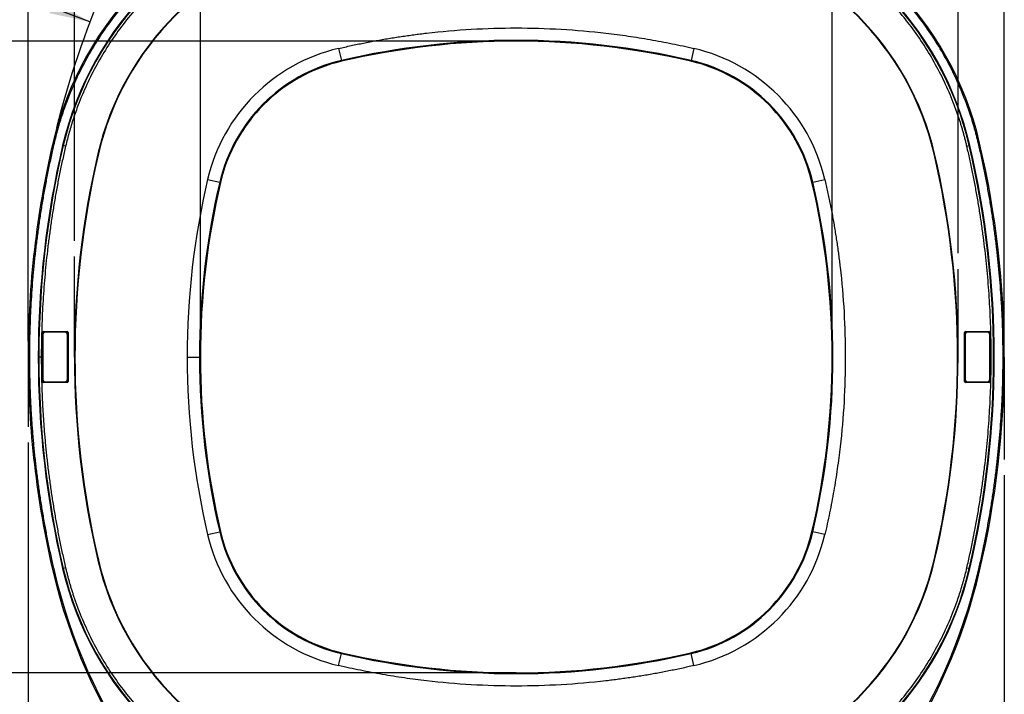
# Model space of a CAD drawing. Header units: millimetres. Extents: x 32 to 1365, y 32 to 1048.
# Tile 13 of 27: x 268 to 666, y 534 to 807. Entities that reach past the tile are written whole.
import ezdxf

# ---------------------------------------------------------------- set-up
doc = ezdxf.new("R2010")
doc.units = ezdxf.units.MM
doc.header["$LTSCALE"] = 5
doc.layers.add('DIMENSIONS', color=140, linetype='Continuous', lineweight=25)
doc.styles.add('SLDTEXTSTYLE0', font='TXT', dxfattribs={"width": 0.7})
doc.dimstyles.new('SLDDIMSTYLE0', dxfattribs={"dimtxt": 10.790039, "dimasz": 16.51, "dimexe": 0, "dimexo": 0.0625, "dimgap": 2.69751, "dimtad": 0, "dimtih": 1, "dimtoh": 1, "dimlfac": 0.5, "dimrnd": 1e-09, "dimzin": 4, "dimdsep": 46, "dimtxsty": 'SLDTEXTSTYLE0', "dimsah": 1, "dimcen": 0.09, "dimadec": 0, "dimazin": 1, "dimtfac": 1, "dimtofl": 0, "dimtmove": 0, "dimatfit": 3, "dimfxl": 0, "dimfrac": 2, "dimtolj": 1, "dimtzin": 12, "dimarcsym": 0})
doc.dimstyles.new('SLDDIMSTYLE1', dxfattribs={"dimtxt": 10.790039, "dimasz": 16.51, "dimexe": 0, "dimexo": 0.0625, "dimgap": 2.69751, "dimtad": 0, "dimtih": 1, "dimtoh": 1, "dimlfac": 0.5, "dimrnd": 1e-09, "dimzin": 12, "dimdsep": 46, "dimtxsty": 'SLDTEXTSTYLE0', "dimsah": 1, "dimcen": 0.09, "dimadec": 0, "dimazin": 3, "dimtfac": 1, "dimtofl": 0, "dimtmove": 0, "dimatfit": 3, "dimfxl": 0, "dimfrac": 2, "dimtolj": 1, "dimtzin": 12, "dimarcsym": 0})
doc.dimstyles.new('SLDDIMSTYLE2', dxfattribs={"dimtxt": 10.790039, "dimasz": 16.51, "dimexe": 0, "dimexo": 0.0625, "dimgap": 2.69751, "dimtad": 0, "dimtih": 1, "dimtoh": 1, "dimlfac": 0.5, "dimrnd": 1e-09, "dimzin": 12, "dimdsep": 46, "dimtxsty": 'SLDTEXTSTYLE0', "dimsah": 1, "dimcen": 0, "dimadec": 0, "dimazin": 3, "dimtfac": 1, "dimtofl": 0, "dimtmove": 0, "dimatfit": 3, "dimfxl": 0, "dimfrac": 2, "dimtolj": 1, "dimtzin": 12, "dimarcsym": 0})

# ---------------------------------------------------------------- blocks, each defined once
blk = doc.blocks.new('_D')
at = {"layer": 'DIMENSIONS'}
for p, q in [((271.64, 676.83), (271.64, 1023.35)), ((665.64, 676.83), (665.64, 1023.35)), ((271.64, 1007.48), (436.86, 1007.48)), ((451.48, 1007.48), (447.86, 1007.48)), ((447.86, 1007.48), (447.86, 990.33)), ((483.54, 1007.48), (487.17, 1007.48)), ((487.17, 1007.48), (487.17, 990.33)), ((665.64, 1007.48), (498.16, 1007.48)), ((447.86, 990.33), (451.48, 990.33)), ((487.17, 990.33), (483.54, 990.33))]:
    blk.add_line(p, q, dxfattribs=at)
for points in [[(271.64, 1007.48), (288.15, 1004.94), (288.15, 1010.02)], [(665.64, 1007.48), (649.13, 1010.02), (649.13, 1004.94)]]:
    blk.add_solid(points, dxfattribs=at)
at = {"layer": 'DIMENSIONS', "char_height": 10.583, "attachment_point": 1, "style": 'SLDTEXTSTYLE0'}
for s, insert in [('197.0', (446.99, 1023.54)), ('7.76', (451.48, 1003.97))]:
    blk.add_mtext(s, dxfattribs=dict(at, insert=insert))
blk = doc.blocks.new('_D_1')
at = {"layer": 'DIMENSIONS'}
for p, q in [((271.64, 635.98), (271.64, 305.76)), ((402.71, 387.57), (402.71, 305.76)), ((271.64, 321.63), (307.35, 321.63)), ((321.97, 321.63), (318.34, 321.63)), ((318.34, 321.63), (318.34, 304.49)), ((354.03, 321.63), (357.65, 321.63)), ((357.65, 321.63), (357.65, 304.49)), ((402.71, 321.63), (368.65, 321.63)), ((318.34, 304.49), (321.97, 304.49)), ((357.65, 304.49), (354.03, 304.49))]:
    blk.add_line(p, q, dxfattribs=at)
for points in [[(271.64, 321.63), (288.15, 319.09), (288.15, 324.17)], [(402.71, 321.63), (386.2, 324.17), (386.2, 319.09)]]:
    blk.add_solid(points, dxfattribs=at)
at = {"layer": 'DIMENSIONS', "char_height": 10.583, "attachment_point": 1, "style": 'SLDTEXTSTYLE0'}
for s, insert in [('65.5', (321.97, 337.69)), ('2.58', (321.97, 318.13))]:
    blk.add_mtext(s, dxfattribs=dict(at, insert=insert))
blk = doc.blocks.new('_D_2')
at = {"layer": 'DIMENSIONS'}
for p, q in [((665.64, 622.78), (665.64, 305.76)), ((534.57, 387.57), (534.57, 305.76)), ((534.57, 321.63), (569.2, 321.63)), ((583.82, 321.63), (580.19, 321.63)), ((580.19, 321.63), (580.19, 304.49)), ((615.88, 321.63), (619.5, 321.63)), ((619.5, 321.63), (619.5, 304.49)), ((665.64, 321.63), (630.5, 321.63)), ((580.19, 304.49), (583.82, 304.49)), ((619.5, 304.49), (615.88, 304.49))]:
    blk.add_line(p, q, dxfattribs=at)
for points in [[(534.57, 321.63), (551.08, 319.09), (551.08, 324.17)], [(665.64, 321.63), (649.13, 324.17), (649.13, 319.09)]]:
    blk.add_solid(points, dxfattribs=at)
at = {"layer": 'DIMENSIONS', "char_height": 10.583, "attachment_point": 1, "style": 'SLDTEXTSTYLE0'}
for s, insert in [('65.5', (583.82, 337.69)), ('2.58', (583.82, 318.13))]:
    blk.add_mtext(s, dxfattribs=dict(at, insert=insert))
blk = doc.blocks.new('_D_3')
at = {"layer": 'DIMENSIONS'}
for p, q in [((290.33, 717.38), (290.33, 980.03)), ((646.96, 712.33), (646.96, 980.03)), ((290.33, 964.15), (436.86, 964.15)), ((451.48, 964.15), (447.86, 964.15)), ((447.86, 964.15), (447.86, 947)), ((483.54, 964.15), (487.17, 964.15)), ((487.17, 964.15), (487.17, 947)), ((646.96, 964.15), (498.16, 964.15)), ((447.86, 947), (451.48, 947)), ((487.17, 947), (483.54, 947))]:
    blk.add_line(p, q, dxfattribs=at)
for points in [[(290.33, 964.15), (306.84, 961.61), (306.84, 966.69)], [(646.96, 964.15), (630.45, 966.69), (630.45, 961.61)]]:
    blk.add_solid(points, dxfattribs=at)
at = {"layer": 'DIMENSIONS', "char_height": 10.583, "attachment_point": 1, "style": 'SLDTEXTSTYLE0'}
for s, insert in [('178.3', (446.99, 980.21)), ('7.02', (451.48, 960.65))]:
    blk.add_mtext(s, dxfattribs=dict(at, insert=insert))
blk = doc.blocks.new('_D_4')
at = {"layer": 'DIMENSIONS'}
for p, q in [((341.14, 676.83), (341.14, 933.35)), ((596.15, 676.83), (596.15, 933.35)), ((341.14, 917.48), (436.86, 917.48)), ((451.48, 917.48), (447.86, 917.48)), ((447.86, 917.48), (447.86, 900.33)), ((483.54, 917.48), (487.17, 917.48)), ((487.17, 917.48), (487.17, 900.33)), ((596.15, 917.48), (498.16, 917.48)), ((447.86, 900.33), (451.48, 900.33)), ((487.17, 900.33), (483.54, 900.33))]:
    blk.add_line(p, q, dxfattribs=at)
for points in [[(341.14, 917.48), (357.65, 914.94), (357.65, 920.02)], [(596.15, 917.48), (579.64, 920.02), (579.64, 914.94)]]:
    blk.add_solid(points, dxfattribs=at)
at = {"layer": 'DIMENSIONS', "char_height": 10.583, "attachment_point": 1, "style": 'SLDTEXTSTYLE0'}
for s, insert in [('127.5', (446.99, 933.54)), ('5.02', (451.48, 913.97))]:
    blk.add_mtext(s, dxfattribs=dict(at, insert=insert))
blk = doc.blocks.new('_D_5')
at = {"layer": 'DIMENSIONS'}
for p, q in [((462.29, 797.99), (205.77, 797.99)), ((221.64, 797.99), (221.64, 680.44)), ((205.61, 660.88), (201.99, 660.88)), ((201.99, 660.88), (201.99, 643.73)), ((237.67, 660.88), (241.3, 660.88)), ((241.3, 660.88), (241.3, 643.73)), ((201.99, 643.73), (205.61, 643.73)), ((221.64, 542.97), (221.64, 641.31)), ((241.3, 643.73), (237.67, 643.73)), ((462.29, 542.97), (205.77, 542.97))]:
    blk.add_line(p, q, dxfattribs=at)
for points in [[(221.64, 797.99), (219.1, 781.48), (224.18, 781.48)], [(221.64, 542.97), (224.18, 559.48), (219.1, 559.48)]]:
    blk.add_solid(points, dxfattribs=at)
at = {"layer": 'DIMENSIONS', "char_height": 10.583, "attachment_point": 1, "style": 'SLDTEXTSTYLE0'}
for s, insert in [('127.5', (201.12, 676.93)), ('5.02', (205.61, 657.37))]:
    blk.add_mtext(s, dxfattribs=dict(at, insert=insert))
blk = doc.blocks.new('_D_6')
at = {"layer": 'DIMENSIONS'}
for p, q in [((462.29, 848.79), (145.77, 848.79)), ((161.64, 848.79), (161.64, 680.44)), ((145.61, 660.88), (141.99, 660.88)), ((141.99, 660.88), (141.99, 643.73)), ((177.67, 660.88), (181.3, 660.88)), ((181.3, 660.88), (181.3, 643.73)), ((141.99, 643.73), (145.61, 643.73)), ((161.64, 492.16), (161.64, 641.31)), ((181.3, 643.73), (177.67, 643.73)), ((462.29, 492.16), (145.77, 492.16))]:
    blk.add_line(p, q, dxfattribs=at)
for points in [[(161.64, 848.79), (159.1, 832.28), (164.18, 832.28)], [(161.64, 492.16), (164.18, 508.67), (159.1, 508.67)]]:
    blk.add_solid(points, dxfattribs=at)
at = {"layer": 'DIMENSIONS', "char_height": 10.583, "attachment_point": 1, "style": 'SLDTEXTSTYLE0'}
for s, insert in [('178.3', (141.12, 676.93)), ('7.02', (145.61, 657.37))]:
    blk.add_mtext(s, dxfattribs=dict(at, insert=insert))
blk = doc.blocks.new('_D_8')
at = {"layer": 'DIMENSIONS'}
for p, q in [((178.55, 919), (174.93, 919)), ((174.93, 919), (174.93, 901.85)), ((210.62, 919), (214.24, 919)), ((214.24, 919), (214.24, 901.85)), ((249.61, 917.48), (217.86, 917.48)), ((325.39, 828.73), (249.61, 917.48)), ((174.93, 901.85), (178.55, 901.85)), ((214.24, 901.85), (210.62, 901.85))]:
    blk.add_line(p, q, dxfattribs=at)
blk.add_solid([(325.39, 828.73), (316.6, 842.94), (312.74, 839.64)], dxfattribs=at)
at = {"layer": 'DIMENSIONS', "char_height": 10.583, "attachment_point": 1, "style": 'SLDTEXTSTYLE0'}
for s, insert in [('R67.5', (173.64, 935.05)), ('2.66', (178.55, 915.49))]:
    blk.add_mtext(s, dxfattribs=dict(at, insert=insert))
blk = doc.blocks.new('_D_9')
at = {"layer": 'DIMENSIONS'}
for p, q in [((178.55, 824.39), (174.93, 824.39)), ((174.93, 824.39), (174.93, 807.24)), ((210.62, 824.39), (214.24, 824.39)), ((214.24, 824.39), (214.24, 807.24)), ((251.77, 822.87), (220.02, 822.87)), ((296.59, 805.75), (251.77, 822.87)), ((174.93, 807.24), (178.55, 807.24)), ((214.24, 807.24), (210.62, 807.24))]:
    blk.add_line(p, q, dxfattribs=at)
blk.add_arc((650.84, 670.48), 379.2, 156.7028, 165.8827, dxfattribs=at)
blk.add_solid([(296.59, 805.75), (282.07, 814.01), (280.26, 809.27)], dxfattribs=at)
at = {"layer": 'DIMENSIONS', "char_height": 10.583, "attachment_point": 1, "style": 'SLDTEXTSTYLE0'}
for s, insert in [('R189.6', (169.16, 840.45)), ('7.46', (178.55, 820.88))]:
    blk.add_mtext(s, dxfattribs=dict(at, insert=insert))
blk = doc.blocks.new('_D_11')
at = {"layer": 'DIMENSIONS'}
for p, q in [((357.03, 461.48), (270.77, 358.63)), ((197.56, 360.15), (193.94, 360.15)), ((193.94, 360.15), (193.94, 343)), ((229.62, 360.15), (233.25, 360.15)), ((233.25, 360.15), (233.25, 343)), ((270.77, 358.63), (239.02, 358.63)), ((193.94, 343), (197.56, 343)), ((233.25, 343), (229.62, 343))]:
    blk.add_line(p, q, dxfattribs=at)
blk.add_solid([(357.03, 461.48), (344.47, 450.46), (348.37, 447.2)], dxfattribs=at)
at = {"layer": 'DIMENSIONS', "char_height": 10.583, "attachment_point": 1, "style": 'SLDTEXTSTYLE0'}
for s, insert in [('R113.9', (188.16, 376.2)), ('4.48', (197.56, 356.64))]:
    blk.add_mtext(s, dxfattribs=dict(at, insert=insert))

msp = doc.modelspace()

# ---------------------------------------------------------------- linework, layer by layer
for p, q in [((396.931, 795.034), (398.068, 790.168)), ((540.354, 795.034), (539.216, 790.168)), ((398.141, 789.856), (398.068, 790.168)), ((398.143, 789.846), (398.141, 789.856)), ((539.141, 789.846), (539.144, 789.856)), ((539.144, 789.856), (539.216, 790.168)), ((282.085, 756.683), (281.598, 756.797)), ((285.782, 755.819), (285.561, 755.87)), ((286.756, 755.591), (285.782, 755.819)), ((650.529, 755.591), (651.503, 755.819)), ((651.503, 755.819), (651.724, 755.87)), ((655.2, 756.683), (655.687, 756.797)), ((344.086, 742.189), (348.952, 741.051)), ((349.264, 740.978), (348.952, 741.051)), ((349.264, 740.978), (349.273, 740.976)), ((588.011, 740.976), (588.021, 740.978)), ((588.333, 741.051), (588.021, 740.978)), ((588.333, 741.051), (593.199, 742.189)), ((277.242, 660.627), (277.242, 680.327)), ((277.277, 680.292), (277.242, 680.327)), ((277.277, 660.662), (277.277, 680.292)), ((277.642, 680.727), (287.342, 680.727)), ((277.642, 680.727), (277.677, 680.692)), ((277.677, 680.692), (287.307, 680.692)), ((286.507, 680.492), (278.507, 680.492)), ((287.307, 680.692), (287.342, 680.727)), ((287.742, 680.327), (287.707, 680.292)), ((287.707, 680.292), (287.707, 660.662)), ((287.742, 680.327), (287.742, 660.627)), ((649.542, 660.627), (649.542, 680.327)), ((649.577, 680.292), (649.542, 680.327)), ((649.577, 680.292), (649.577, 660.662)), ((649.942, 680.727), (659.642, 680.727)), ((649.942, 680.727), (649.977, 680.692)), ((659.607, 680.692), (649.977, 680.692)), ((658.807, 680.492), (650.807, 680.492)), ((659.607, 680.692), (659.642, 680.727)), ((660.007, 680.292), (660.042, 680.327)), ((660.007, 660.662), (660.007, 680.292)), ((660.042, 680.327), (660.042, 660.627)), ((277.507, 679.492), (277.507, 661.492)), ((287.507, 661.492), (287.507, 679.492)), ((649.807, 679.492), (649.807, 661.492)), ((659.807, 661.492), (659.807, 679.492)), ((271.642, 670.477), (272.142, 670.477)), ((276.939, 670.477), (275.939, 670.477)), ((335.815, 670.477), (340.812, 670.477)), ((341.132, 670.477), (340.812, 670.477)), ((341.142, 670.477), (341.132, 670.477)), ((661.345, 670.477), (661.572, 670.477)), ((277.242, 660.627), (277.277, 660.662)), ((277.677, 660.262), (277.642, 660.227)), ((287.342, 660.227), (277.642, 660.227)), ((287.307, 660.262), (277.677, 660.262)), ((278.507, 660.492), (286.507, 660.492)), ((287.342, 660.227), (287.307, 660.262)), ((287.707, 660.662), (287.742, 660.627)), ((649.577, 660.662), (649.542, 660.627)), ((649.977, 660.262), (649.942, 660.227)), ((659.642, 660.227), (649.942, 660.227)), ((649.977, 660.262), (659.607, 660.262)), ((650.807, 660.492), (658.807, 660.492)), ((659.607, 660.262), (659.642, 660.227)), ((660.007, 660.662), (660.042, 660.627)), ((344.086, 598.766), (348.952, 599.903)), ((349.264, 599.976), (348.952, 599.903)), ((349.273, 599.978), (349.264, 599.976)), ((588.011, 599.978), (588.021, 599.976)), ((588.021, 599.976), (588.333, 599.903)), ((593.199, 598.766), (588.333, 599.903)), ((282.085, 584.271), (281.598, 584.157)), ((285.782, 585.136), (285.561, 585.084)), ((286.756, 585.363), (285.782, 585.136)), ((650.529, 585.363), (651.503, 585.136)), ((651.503, 585.136), (651.724, 585.084)), ((655.2, 584.271), (655.687, 584.157)), ((396.931, 545.921), (398.068, 550.786)), ((398.141, 551.098), (398.068, 550.786)), ((398.143, 551.108), (398.141, 551.098)), ((539.141, 551.108), (539.144, 551.098)), ((539.144, 551.098), (539.216, 550.786)), ((540.354, 545.921), (539.216, 550.786))]:
    msp.add_line(p, q)
for centre, radius, start, end in [((413.053, 726.066), 135, 103.15796, 166.84204), ((524.231, 726.066), 135, 13.15796, 76.84204), ((413.053, 726.066), 130.93, 103.15796, 166.84204), ((413.053, 726.066), 130.703, 103.15796, 166.84204), ((524.231, 726.066), 130.703, 13.15796, 76.84204), ((524.231, 726.066), 130.93, 13.15796, 76.84204), ((413.053, 726.066), 116.314, 103.15796, 166.84204), ((413.053, 726.066), 116.114, 103.15796, 166.84204), ((524.231, 726.066), 116.114, 13.15796, 76.84204), ((524.231, 726.066), 116.314, 13.15796, 76.84204), ((413.053, 726.066), 70.827, 103.15796, 166.84204), ((468.642, 488.277), 310.03, 76.84204, 103.15796), ((468.642, 488.277), 309.71, 76.84204, 103.15796), ((468.642, 488.277), 309.7, 76.84204, 103.15796), ((524.231, 726.066), 70.827, 13.15796, 76.84204), ((413.053, 726.066), 65.83, 103.15796, 166.84204), ((413.053, 726.066), 65.51, 103.15796, 166.84204), ((413.053, 726.066), 65.5, 103.15796, 166.84204), ((524.231, 726.066), 65.5, 13.15796, 76.84204), ((524.231, 726.066), 65.51, 13.15796, 76.84204), ((524.231, 726.066), 65.83, 13.15796, 76.84204), ((650.842, 670.477), 379.2, 166.84204, 180), ((650.842, 670.477), 375.13, 166.84204, 193.15796), ((650.842, 670.477), 374.903, 166.84204, 180), ((286.442, 670.477), 374.903, 0, 13.15796), ((286.442, 670.477), 375.13, 0, 13.15796), ((286.442, 670.477), 379.2, 346.84204, 13.15796), ((650.842, 670.477), 360.514, 166.84204, 193.15796), ((650.842, 670.477), 360.314, 166.84204, 193.15796), ((286.442, 670.477), 360.314, 0, 13.15796), ((286.442, 670.477), 360.514, 0, 13.15796), ((650.842, 670.477), 315.027, 166.84204, 180), ((650.842, 670.477), 310.03, 166.84204, 180), ((650.842, 670.477), 309.71, 166.84204, 180), ((650.842, 670.477), 309.7, 166.84204, 180), ((286.442, 670.477), 309.7, 346.84204, 13.15796), ((286.442, 670.477), 309.71, 346.84204, 13.15796), ((286.442, 670.477), 310.03, 346.84204, 13.15796), ((278.507, 679.492), 1, 90, 180), ((286.507, 679.492), 1, 0, 90), ((650.807, 679.492), 1, 90, 180), ((658.807, 679.492), 1, 0, 90), ((650.842, 670.477), 379.2, 180, 193.15796), ((650.842, 670.477), 374.903, 180, 193.15796), ((650.842, 670.477), 315.027, 180, 193.15796), ((650.842, 670.477), 310.03, 180, 193.15796), ((650.842, 670.477), 309.71, 180, 193.15796), ((650.842, 670.477), 309.7, 180, 193.15796), ((286.442, 670.477), 360.314, 346.84204, 0), ((286.442, 670.477), 360.514, 346.84204, 0), ((286.442, 670.477), 374.903, 346.84204, 0), ((286.442, 670.477), 375.13, 346.84204, 0), ((278.507, 661.492), 1, 180, 270), ((286.507, 661.492), 1, 270, 0), ((650.807, 661.492), 1, 180, 270), ((658.807, 661.492), 1, 270, 0), ((413.053, 614.888), 70.827, 193.15796, 256.84204), ((413.053, 614.888), 65.83, 193.15796, 256.84204), ((413.053, 614.888), 65.51, 193.15796, 256.84204), ((413.053, 614.888), 65.5, 193.15796, 256.84204), ((524.231, 614.888), 65.5, 283.15796, 346.84204), ((524.231, 614.888), 65.51, 283.15796, 346.84204), ((524.231, 614.888), 65.83, 283.15796, 346.84204), ((524.231, 614.888), 70.827, 283.15796, 346.84204), ((413.053, 614.888), 116.314, 193.15796, 256.84204), ((413.053, 614.888), 116.114, 193.15796, 256.84204), ((524.231, 614.888), 116.114, 283.15796, 346.84204), ((524.231, 614.888), 116.314, 283.15796, 346.84204), ((503.399, 636.009), 227.282, 193.15796, 236.04044), ((413.053, 614.888), 130.93, 193.15796, 256.84204), ((413.053, 614.888), 130.703, 193.15796, 256.84204), ((524.231, 614.888), 130.703, 283.15796, 346.84204), ((524.231, 614.888), 130.93, 283.15796, 346.84204), ((433.885, 636.009), 227.282, 303.95956, 346.84204), ((503.399, 636.009), 227.782, 193.15796, 236.04044), ((433.885, 636.009), 227.782, 303.95956, 346.84204), ((468.642, 852.677), 310.03, 256.84204, 283.15796), ((468.642, 852.677), 309.71, 256.84204, 283.15796), ((468.642, 852.677), 309.7, 256.84204, 283.15796)]:
    msp.add_arc(centre, radius, start, end)
for centre, major_axis, start_param, end_param in [((277.642, 680.327), (-0.283, 0.283), 5.4979394, 7.0684312), ((277.677, 680.292), (-0.283, 0.283), 5.4979394, 7.0684312), ((287.307, 680.292), (0.283, 0.283), 5.4979394, 7.0684312), ((287.342, 680.327), (0.283, 0.283), 5.4979394, 7.0684312), ((649.942, 680.327), (0.283, -0.283), 2.3563468, 3.9268385), ((649.977, 680.292), (0.283, -0.283), 2.3563468, 3.9268385), ((659.607, 680.292), (-0.283, -0.283), 2.3563468, 3.9268385), ((659.642, 680.327), (-0.283, -0.283), 2.3563468, 3.9268385), ((277.642, 660.627), (0.283, 0.283), 2.3563468, 3.9268385), ((277.677, 660.662), (0.283, 0.283), 2.3563468, 3.9268385), ((287.307, 660.662), (-0.283, 0.283), 2.3563468, 3.9268385), ((287.342, 660.627), (-0.283, 0.283), 2.3563468, 3.9268385), ((649.942, 660.627), (-0.283, -0.283), 5.4979394, 7.0684312), ((649.977, 660.662), (-0.283, -0.283), 5.4979394, 7.0684312), ((659.607, 660.662), (0.283, -0.283), 5.4979394, 7.0684312), ((659.642, 660.627), (0.283, -0.283), 5.4979394, 7.0684312)]:
    msp.add_ellipse(centre, major_axis=major_axis, ratio=0.9996955, start_param=start_param, end_param=end_param)
for points, knots in [([(382.436, 857.035), (381.904, 856.908), (380.838, 856.655), (379.247, 856.251), (377.661, 855.83), (376.081, 855.388), (374.507, 854.928), (372.938, 854.448), (371.376, 853.95), (369.819, 853.432), (368.268, 852.894), (366.723, 852.338), (362.797, 850.87), (356.577, 848.253), (348.222, 844.034), (340.126, 839.212), (332.314, 833.776), (324.879, 827.783), (317.868, 821.252), (311.337, 814.241), (305.344, 806.807), (299.908, 798.994), (295.086, 790.899), (290.867, 782.543), (288.073, 775.903), (286.309, 771.113), (285.333, 768.267), (284.421, 765.401), (283.575, 762.515), (282.789, 759.61), (282.319, 757.659), (282.085, 756.683)], [0, 0, 0, 0, 0.0109908, 0.0219744, 0.0329526, 0.0439268, 0.0548989, 0.0658704, 0.0768429, 0.087818, 0.0987975, 0.109783, 0.1207761, 0.1829276, 0.2450932, 0.3084918, 0.3719045, 0.4359457, 0.5000009, 0.564042, 0.6280972, 0.6914957, 0.7549086, 0.8170599, 0.8792257, 0.8993696, 0.9194941, 0.9396093, 0.9597253, 0.9798521, 1, 1, 1, 1]), ([(655.2, 756.683), (655.073, 757.216), (654.82, 758.281), (654.416, 759.873), (653.995, 761.458), (653.553, 763.038), (653.093, 764.613), (652.613, 766.181), (652.115, 767.744), (651.597, 769.3), (651.06, 770.851), (650.503, 772.396), (649.035, 776.323), (646.418, 782.542), (642.199, 790.897), (637.377, 798.994), (631.941, 806.806), (625.948, 814.241), (619.418, 821.251), (612.406, 827.782), (604.972, 833.776), (597.159, 839.212), (589.064, 844.033), (580.708, 848.253), (574.068, 851.047), (569.278, 852.81), (566.432, 853.786), (563.566, 854.698), (560.68, 855.544), (557.775, 856.331), (555.824, 856.8), (554.848, 857.035)], [0, 0, 0, 0, 0.0109908, 0.0219744, 0.0329526, 0.0439268, 0.0548989, 0.0658704, 0.0768429, 0.087818, 0.0987975, 0.109783, 0.1207761, 0.1829276, 0.2450932, 0.3084918, 0.3719045, 0.4359457, 0.5000009, 0.564042, 0.6280972, 0.6914957, 0.7549086, 0.8170599, 0.8792257, 0.8993696, 0.9194941, 0.9396093, 0.9597253, 0.9798521, 1, 1, 1, 1]), ([(383.528, 852.364), (383.015, 852.242), (381.987, 851.998), (380.453, 851.608), (378.923, 851.202), (377.4, 850.776), (375.882, 850.332), (374.369, 849.87), (372.862, 849.389), (371.361, 848.889), (369.866, 848.371), (368.376, 847.835), (364.589, 846.419), (358.591, 843.895), (350.534, 839.827), (342.727, 835.177), (335.193, 829.935), (328.024, 824.155), (321.263, 817.858), (314.965, 811.096), (309.185, 803.927), (303.943, 796.393), (299.293, 788.586), (295.224, 780.529), (292.53, 774.125), (290.83, 769.506), (289.888, 766.762), (289.009, 763.998), (288.193, 761.215), (287.435, 758.414), (286.982, 756.532), (286.756, 755.591)], [0, 0, 0, 0, 0.0109907, 0.0219744, 0.0329525, 0.0439267, 0.0548988, 0.0658702, 0.0768427, 0.0878179, 0.0987975, 0.109783, 0.120776, 0.1829274, 0.2450932, 0.3084916, 0.3719045, 0.4359455, 0.5000009, 0.5640417, 0.6280972, 0.6914954, 0.7549086, 0.8170596, 0.8792257, 0.8993695, 0.9194939, 0.9396091, 0.9597251, 0.9798521, 1, 1, 1, 1]), ([(650.529, 755.591), (650.407, 756.105), (650.163, 757.132), (649.773, 758.667), (649.367, 760.196), (648.941, 761.72), (648.497, 763.238), (648.035, 764.75), (647.554, 766.257), (647.054, 767.758), (646.536, 769.254), (646, 770.744), (644.584, 774.53), (642.06, 780.528), (637.992, 788.585), (633.342, 796.393), (628.1, 803.926), (622.32, 811.096), (616.023, 817.857), (609.261, 824.155), (602.092, 829.934), (594.558, 835.176), (586.751, 839.826), (578.694, 843.895), (572.29, 846.589), (567.671, 848.29), (564.927, 849.231), (562.163, 850.11), (559.38, 850.926), (556.579, 851.685), (554.697, 852.137), (553.756, 852.364)], [0, 0, 0, 0, 0.0109907, 0.0219744, 0.0329525, 0.0439267, 0.0548988, 0.0658702, 0.0768427, 0.0878179, 0.0987975, 0.109783, 0.120776, 0.1829274, 0.2450932, 0.3084916, 0.3719045, 0.4359455, 0.5000009, 0.5640417, 0.6280972, 0.6914954, 0.7549086, 0.8170596, 0.8792257, 0.8993695, 0.9194939, 0.9396091, 0.9597251, 0.9798521, 1, 1, 1, 1]), ([(396.931, 795.034), (397.768, 795.227), (399.441, 795.614), (401.957, 796.169), (404.477, 796.704), (407, 797.218), (409.526, 797.712), (412.057, 798.185), (414.591, 798.637), (417.128, 799.068), (419.669, 799.478), (422.214, 799.868), (424.763, 800.237), (427.315, 800.585), (429.871, 800.913), (437.581, 801.837), (450.496, 802.957), (468.642, 803.478), (486.788, 802.957), (500.345, 801.781), (509.331, 800.677), (513.796, 800.063), (518.251, 799.385), (522.694, 798.644), (527.127, 797.84), (531.548, 796.97), (535.959, 796.042), (538.889, 795.37), (540.354, 795.034)], [0, 0, 0, 0, 0.0178138, 0.0356206, 0.0534216, 0.0712181, 0.089011, 0.1068018, 0.1245915, 0.1423814, 0.1601726, 0.1779664, 0.1957638, 0.2135662, 0.2313747, 0.2491905, 0.3745881, 0.5000007, 0.6253983, 0.7508109, 0.7819802, 0.8131309, 0.8442692, 0.8754017, 0.9065346, 0.9376744, 0.9688274, 1, 1, 1, 1]), ([(282.085, 756.683), (281.88, 755.8), (281.471, 754.033), (280.882, 751.379), (280.31, 748.721), (279.758, 746.06), (279.225, 743.396), (278.712, 740.728), (278.217, 738.057), (277.742, 735.383), (277.286, 732.705), (276.849, 730.024), (276.432, 727.339), (276.034, 724.651), (275.655, 721.96), (275.295, 719.265), (274.954, 716.567), (274.526, 712.966), (274.039, 708.461), (273.532, 703.048), (273.103, 697.63), (272.753, 692.209), (272.48, 686.782), (272.286, 681.351), (272.165, 675.916), (272.15, 672.29), (272.142, 670.477)], [0, 0, 0, 0, 0.0312768, 0.0625425, 0.0937988, 0.1250472, 0.1562894, 0.1875269, 0.2187614, 0.2499945, 0.2812278, 0.3124629, 0.3437014, 0.3749449, 0.4061951, 0.4374535, 0.4687218, 0.5000016, 0.5625437, 0.625048, 0.6875273, 0.7499945, 0.8124624, 0.8749441, 0.9374523, 1, 1, 1, 1]), ([(286.756, 755.591), (286.554, 754.719), (286.15, 752.975), (285.568, 750.354), (285.003, 747.73), (284.458, 745.103), (283.932, 742.472), (283.425, 739.838), (282.937, 737.201), (282.468, 734.56), (282.018, 731.917), (281.587, 729.269), (281.174, 726.619), (280.781, 723.965), (280.407, 721.308), (280.052, 718.647), (279.715, 715.983), (279.292, 712.428), (278.812, 707.979), (278.311, 702.635), (277.888, 697.287), (277.542, 691.933), (277.272, 686.576), (277.081, 681.213), (276.961, 675.847), (276.947, 672.267), (276.939, 670.477)], [0, 0, 0, 0, 0.0312768, 0.0625425, 0.0937988, 0.1250472, 0.1562893, 0.1875268, 0.2187613, 0.2499944, 0.2812277, 0.3124628, 0.3437013, 0.3749448, 0.406195, 0.4374535, 0.4687218, 0.5000016, 0.5625437, 0.625048, 0.6875272, 0.7499944, 0.8124624, 0.874944, 0.9374523, 1, 1, 1, 1]), ([(650.529, 585.363), (650.744, 586.29), (651.173, 588.144), (651.789, 590.931), (652.386, 593.721), (652.961, 596.515), (653.515, 599.313), (654.047, 602.115), (654.558, 604.92), (655.047, 607.729), (655.514, 610.542), (655.961, 613.358), (656.386, 616.178), (656.789, 619.002), (657.171, 621.83), (657.531, 624.662), (658.184, 630.117), (659.002, 638.207), (659.777, 648.947), (660.242, 659.706), (660.397, 670.477), (660.242, 681.247), (659.777, 692.005), (659.003, 702.746), (658.1, 711.665), (657.226, 718.77), (656.498, 724.07), (655.694, 729.357), (654.814, 734.631), (653.859, 739.892), (652.828, 745.139), (651.726, 750.375), (650.928, 753.852), (650.529, 755.591)], [0, 0, 0, 0, 0.0166257, 0.0332453, 0.0498596, 0.0664697, 0.0830766, 0.0996811, 0.1162843, 0.1328871, 0.1494905, 0.1660954, 0.1827029, 0.1993139, 0.2159294, 0.2325503, 0.2491776, 0.3119047, 0.3745829, 0.4372642, 0.5000007, 0.5627278, 0.625406, 0.6880873, 0.7508239, 0.7819918, 0.8131411, 0.8442779, 0.8754088, 0.90654, 0.9376781, 0.9688293, 1, 1, 1, 1]), ([(655.2, 584.271), (655.404, 585.152), (655.812, 586.912), (656.399, 589.558), (656.969, 592.207), (657.519, 594.859), (658.051, 597.514), (658.563, 600.173), (659.056, 602.835), (659.53, 605.501), (659.985, 608.17), (660.421, 610.842), (660.838, 613.518), (661.235, 616.197), (661.614, 618.879), (661.974, 621.564), (662.314, 624.253), (662.959, 629.659), (663.782, 637.793), (664.567, 648.671), (665.038, 659.568), (665.195, 670.477), (665.038, 681.385), (664.567, 692.281), (663.782, 703.16), (662.868, 712.194), (661.983, 719.39), (661.245, 724.758), (660.431, 730.113), (659.54, 735.454), (658.573, 740.782), (657.528, 746.097), (656.412, 751.4), (655.604, 754.922), (655.2, 756.683)], [0, 0, 0, 0, 0.0155868, 0.0311682, 0.0467448, 0.0623176, 0.0778873, 0.0934547, 0.1090205, 0.1245857, 0.140151, 0.1557172, 0.171285, 0.1868554, 0.202429, 0.2180068, 0.2335894, 0.2491777, 0.3119048, 0.374583, 0.4372643, 0.5000008, 0.5627279, 0.6254061, 0.6880874, 0.7508239, 0.7819919, 0.8131411, 0.844278, 0.8754088, 0.9065401, 0.9376781, 0.9688293, 1, 1, 1, 1]), ([(593.199, 742.189), (593.392, 741.352), (593.779, 739.678), (594.334, 737.162), (594.869, 734.643), (595.383, 732.12), (595.877, 729.593), (596.35, 727.063), (596.802, 724.529), (597.233, 721.991), (597.643, 719.45), (598.033, 716.905), (598.402, 714.357), (598.75, 711.805), (599.078, 709.249), (600.002, 701.538), (601.122, 688.624), (601.643, 670.478), (601.122, 652.331), (599.947, 638.775), (598.842, 629.788), (598.228, 625.323), (597.55, 620.869), (596.809, 616.425), (596.005, 611.993), (595.135, 607.572), (594.207, 603.161), (593.535, 600.231), (593.199, 598.766)], [0, 0, 0, 0, 0.0178138, 0.0356206, 0.0534216, 0.0712181, 0.089011, 0.1068018, 0.1245915, 0.1423814, 0.1601726, 0.1779664, 0.1957638, 0.2135662, 0.2313747, 0.2491905, 0.3745881, 0.5000007, 0.6253983, 0.7508109, 0.7819802, 0.8131309, 0.8442692, 0.8754017, 0.9065346, 0.9376744, 0.9688274, 1, 1, 1, 1]), ([(272.142, 670.477), (272.144, 669.57), (272.148, 667.757), (272.178, 665.038), (272.227, 662.32), (272.295, 659.604), (272.383, 656.888), (272.49, 654.173), (272.616, 651.46), (272.762, 648.747), (272.928, 646.036), (273.113, 643.326), (273.318, 640.617), (273.542, 637.909), (273.785, 635.202), (274.048, 632.496), (274.331, 629.791), (274.733, 626.187), (275.285, 621.689), (276.024, 616.303), (276.839, 610.93), (277.732, 605.571), (278.702, 600.225), (279.749, 594.893), (280.868, 589.572), (281.679, 586.039), (282.085, 584.271)], [0, 0, 0, 0, 0.0312768, 0.0625425, 0.0937988, 0.1250472, 0.1562894, 0.1875269, 0.2187614, 0.2499945, 0.2812278, 0.3124629, 0.3437014, 0.3749449, 0.4061951, 0.4374535, 0.4687218, 0.5000016, 0.5625437, 0.625048, 0.6875273, 0.7499945, 0.8124624, 0.8749441, 0.9374523, 1, 1, 1, 1]), ([(276.939, 670.477), (276.941, 669.582), (276.945, 667.792), (276.975, 665.107), (277.022, 662.424), (277.09, 659.741), (277.176, 657.06), (277.282, 654.38), (277.407, 651.701), (277.552, 649.023), (277.715, 646.346), (277.898, 643.67), (278.1, 640.995), (278.321, 638.321), (278.561, 635.649), (278.821, 632.977), (279.1, 630.307), (279.498, 626.748), (280.042, 622.307), (280.771, 616.989), (281.577, 611.685), (282.458, 606.393), (283.415, 601.115), (284.45, 595.85), (285.555, 590.597), (286.355, 587.108), (286.756, 585.363)], [0, 0, 0, 0, 0.0312768, 0.0625425, 0.0937988, 0.1250472, 0.1562893, 0.1875268, 0.2187613, 0.2499944, 0.2812277, 0.3124628, 0.3437013, 0.3749448, 0.406195, 0.4374535, 0.4687218, 0.5000016, 0.5625437, 0.625048, 0.6875272, 0.7499944, 0.8124624, 0.874944, 0.9374523, 1, 1, 1, 1]), ([(286.756, 585.363), (286.878, 584.849), (287.122, 583.822), (287.511, 582.287), (287.918, 580.758), (288.343, 579.234), (288.787, 577.716), (289.25, 576.204), (289.731, 574.697), (290.23, 573.196), (290.748, 571.7), (291.285, 570.21), (292.7, 566.424), (295.224, 560.426), (299.293, 552.369), (303.943, 544.562), (309.184, 537.028), (314.964, 529.859), (321.262, 523.098), (328.023, 516.8), (335.192, 511.02), (342.726, 505.778), (350.533, 501.128), (358.591, 497.059), (364.994, 494.365), (369.613, 492.664), (372.358, 491.723), (375.121, 490.844), (377.904, 490.028), (380.706, 489.269), (382.587, 488.817), (383.528, 488.59)], [0, 0, 0, 0, 0.0109907, 0.0219744, 0.0329525, 0.0439267, 0.0548988, 0.0658702, 0.0768427, 0.0878179, 0.0987975, 0.109783, 0.120776, 0.1829274, 0.2450932, 0.3084916, 0.3719045, 0.4359455, 0.5000009, 0.5640417, 0.6280972, 0.6914954, 0.7549086, 0.8170596, 0.8792257, 0.8993695, 0.9194939, 0.9396091, 0.9597251, 0.9798521, 1, 1, 1, 1]), ([(553.756, 488.59), (554.27, 488.712), (555.297, 488.956), (556.832, 489.346), (558.361, 489.753), (559.885, 490.178), (561.403, 490.622), (562.915, 491.085), (564.422, 491.566), (565.923, 492.065), (567.419, 492.583), (568.909, 493.12), (572.695, 494.535), (578.693, 497.059), (586.75, 501.128), (594.558, 505.778), (602.091, 511.019), (609.261, 516.799), (616.022, 523.097), (622.32, 529.858), (628.099, 537.027), (633.341, 544.561), (637.991, 552.368), (642.06, 560.426), (644.755, 566.829), (646.455, 571.448), (647.396, 574.193), (648.275, 576.956), (649.092, 579.739), (649.85, 582.54), (650.303, 584.422), (650.529, 585.363)], [0, 0, 0, 0, 0.0109907, 0.0219744, 0.0329525, 0.0439267, 0.0548988, 0.0658702, 0.0768427, 0.0878179, 0.0987975, 0.109783, 0.120776, 0.1829274, 0.2450932, 0.3084916, 0.3719045, 0.4359455, 0.5000009, 0.5640417, 0.6280972, 0.6914954, 0.7549086, 0.8170596, 0.8792257, 0.8993695, 0.9194939, 0.9396091, 0.9597251, 0.9798521, 1, 1, 1, 1]), ([(540.354, 545.921), (539.517, 545.727), (537.843, 545.34), (535.327, 544.785), (532.808, 544.25), (530.285, 543.736), (527.758, 543.242), (525.228, 542.77), (522.694, 542.318), (520.156, 541.886), (517.615, 541.476), (515.07, 541.086), (512.522, 540.717), (509.97, 540.369), (507.414, 540.041), (499.704, 539.117), (486.789, 537.998), (468.643, 537.476), (450.497, 537.998), (436.94, 539.173), (427.954, 540.278), (423.488, 540.892), (419.034, 541.569), (414.59, 542.31), (410.158, 543.115), (405.737, 543.984), (401.326, 544.912), (398.396, 545.584), (396.931, 545.921)], [0, 0, 0, 0, 0.0178138, 0.0356206, 0.0534216, 0.0712181, 0.089011, 0.1068018, 0.1245915, 0.1423814, 0.1601726, 0.1779664, 0.1957638, 0.2135662, 0.2313747, 0.2491905, 0.3745881, 0.5000007, 0.6253983, 0.7508109, 0.7819802, 0.8131309, 0.8442692, 0.8754017, 0.9065346, 0.9376744, 0.9688274, 1, 1, 1, 1])]:
    msp.add_open_spline(points, degree=3, knots=knots)
at = {"layer": 'DIMENSIONS'}
for p, q in [((468.642, 797.987), (435.06, 797.987)), ((341.142, 670.477), (341.142, 714.858)), ((290.328, 670.477), (290.328, 711.028)), ((646.956, 670.477), (646.956, 705.977)), ((596.152, 670.477), (596.152, 696.526)), ((271.642, 670.477), (271.642, 642.335)), ((665.642, 670.477), (665.642, 629.131)), ((468.642, 542.967), (424.915, 542.967))]:
    msp.add_line(p, q, dxfattribs=at)

# ---------------------------------------------------------------- dimensions: what is measured, and where the dimension line sits
for base, p1, p2, angle, dimstyle, picture, middle in [((271.642, 1007.477), (665.642, 670.477), (271.642, 670.477), 0, 'SLDDIMSTYLE0', '_D', (467.51, 1007.477)), ((646.956, 964.152), (290.328, 711.028), (646.956, 705.977), 0, 'SLDDIMSTYLE1', '_D_3', (467.51, 964.152)), ((596.1521, 917.4772), (341.1423, 670.4772), (596.1521, 670.4772), 0, 'SLDDIMSTYLE1', '_D_4', (467.5104, 917.4772)), ((161.642, 492.163), (468.642, 848.791), (468.642, 492.163), 90, 'SLDDIMSTYLE1', '_D_6', (161.642, 660.876)), ((221.642, 542.967), (468.642, 797.987), (468.642, 542.967), 90, 'SLDDIMSTYLE1', '_D_5', (221.642, 660.876))]:
    dim = msp.add_linear_dim(base=base, p1=p1, p2=p2, angle=angle, dimstyle=dimstyle, dxfattribs=at)
    dim.commit()
    dim.dimension.update_dxf_attribs({"geometry": picture, "text_midpoint": middle, "dimtype": 160})
for center, mpoint, picture, middle in [((413.053, 726.066), (325.391, 828.732), '_D_8', (194.586, 917.477)), ((650.842, 670.477), (296.592, 805.752), '_D_9', (194.586, 822.87)), ((503.399, 636.009), (357.029, 461.48), '_D_11', (213.59, 358.627))]:
    dim = msp.add_radius_dim(center=center, mpoint=mpoint, dimstyle='SLDDIMSTYLE2', dxfattribs=at)
    dim.commit()
    dim.dimension.update_dxf_attribs({"geometry": picture, "text_midpoint": middle, "dimtype": 164})
for base, p1, p2, picture, middle in [((402.7121, 321.6343), (271.6423, 642.3347), (402.7121, 393.9197), '_D_1', (337.9991, 321.6343)), ((665.6423, 321.6343), (534.5724, 393.9197), (665.6423, 629.1308), '_D_2', (599.8493, 321.6343))]:
    dim = msp.add_linear_dim(base=base, p1=p1, p2=p2, dimstyle='SLDDIMSTYLE1', dxfattribs=at)
    dim.commit()
    dim.dimension.update_dxf_attribs({"geometry": picture, "text_midpoint": middle, "dimtype": 160})

doc.saveas('drawing.dxf')
